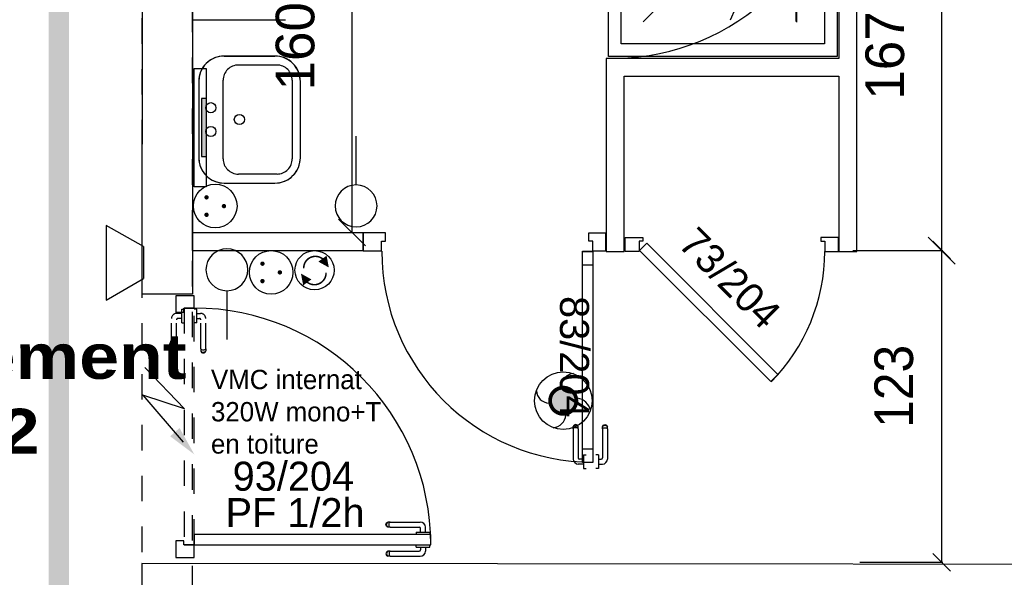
# Model space of a CAD drawing. Header units: millimetres. Extents: x -11.8 to 86.8, y 45.9 to 95.9.
# Tile 25 of 108: x 13.2 to 17.1, y 69.6 to 71.8. Entities that reach past the tile are written whole.
import ezdxf

# ---------------------------------------------------------------- set-up
doc = ezdxf.new("R2010")
doc.units = ezdxf.units.MM
doc.header["$MEASUREMENT"] = 0
for name, pattern in [('PC_DASH_1', [0.055556, 0.027778, -0.027778]), ('PC_DASH_2', [0.125, 0.055556, -0.069444]), ('PC_DASH_4', [0.125, 0.055556, -0.069444])]:
    doc.linetypes.add(name, pattern=pattern)
for name, color, linetype in [('Cfa', 1, 'Continuous'), ('CFO', 6, 'Continuous'), ('Structure etage', 7, 'Continuous')]:
    doc.layers.add(name, color=color, linetype=linetype)
doc.styles.get("Standard").update_dxf_attribs({"font": 'BKANT.TTF'})

# ---------------------------------------------------------------- blocks, each defined once
blk = doc.blocks.new('ALIM')
blk.add_lwpolyline([(0, 0), (0.598, 0.243), (0.283, -0.138), (0.938, 0.091)])
blk.add_lwpolyline([(0.801, 0.046, 0.14, 0, 0), (1.114, 0.158, 0, 0, 0)], format="xyseb")
blk = doc.blocks.new('INDIC')
for p, q in [((-0.3, 0.15), (0.3, 0.15)), ((-0.1315, -0.15), (-0.3, 0.15)), ((0.3, 0.15), (0.1272, -0.15)), ((-0.1315, -0.15), (0.1272, -0.15))]:
    blk.add_line(p, q)
blk = doc.blocks.new('SA')
blk.add_line((0.1176, 0.2603), (0.3651, 0.5078))
blk.add_circle((0.0116, 0.1542), 0.15)
blk = doc.blocks.new('PCEN')
at = {"const_width": 0.025}
for points in [[(-0.101, 0.359, 1), (-0.076, 0.359, 1)], [(0.099, 0.359, 1), (0.124, 0.359, 1)], [(-0.001, 0.159, 1), (0.024, 0.159, 1)]]:
    blk.add_lwpolyline(points, format="xyb", close=True, dxfattribs=at)
blk.add_circle((0.012, 0.259), 0.25)
blk = doc.blocks.new('PLATAB')
for p, q in [((-0.828, -0.277), (-0.828, 0.033)), ((-0.828, 0.033), (0.721, 0.033)), ((-0.437, 0.03), (-0.437, -0.088)), ((0.324, -0.088), (0.324, 0.03)), ((0.721, 0.033), (0.721, -0.277)), ((-0.437, -0.088), (0.324, -0.088)), ((0.721, -0.277), (-0.828, -0.277))]:
    blk.add_line(p, q)
blk.add_solid([(-0.441, 0.03), (0.321, 0.03), (-0.441, -0.088), (0.321, -0.088)])
blk = doc.blocks.new('AP0')
for points, const_width in [([(0.175, -0.06, -1), (-0.148, 0.06, -1)], 0.0492), ([(-0.06, 0, 1), (0.087, 0, 1)], 0.147)]:
    blk.add_lwpolyline(points, format="xyb", close=True, dxfattribs=dict(const_width=const_width))
blk.add_circle((0.014, 0), 0.378)
for centre, radius, start, end in [((0.153, 0.184), 0.169, 92.8345, 178.447), ((-0.154, 0.151), 0.188, 186.2032, 263.9565), ((0.189, -0.152), 0.183, 5.8298, 82.3782), ((-0.155, -0.154), 0.206, 281.5712, 350.6383)]:
    blk.add_arc(centre, radius, start, end)
blk = doc.blocks.new('SAT2')
for points in [[(-0.141, 0.0796, 0.1, 0, 0), (-0.0543, 0.1422, 0, 0, 0)], [(0.0922, -0.0695, 0.1, 0, 0), (0.0055, -0.1321, 0, 0, 0)]]:
    blk.add_lwpolyline(points, format="xyseb")
at = {"const_width": 0.015}
for points in [[(-0.0457, -0.1049, -0.806662), (-0.0992, 0.1135)], [(-0.0031, 0.115, -0.806662), (0.0504, -0.1034)]]:
    blk.add_lwpolyline(points, format="xyb", dxfattribs=at)
blk.add_circle((-0.0218, 0.0081), 0.1929)
blk = doc.blocks.new('PD_15895')
at = {"layer": 'Structure etage', "color": 0}
for p, q in [((14.5072, -27.0398), (14.5066, -27.0432)), ((14.5066, -27.0432), (14.5072, -27.0466)), ((14.509, -27.0368), (14.5072, -27.0398)), ((14.5116, -27.0345), (14.509, -27.0368)), ((14.5102, -27.0398), (14.5097, -27.0432)), ((14.5097, -27.0432), (14.5102, -27.0466)), ((14.5118, -27.0368), (14.5102, -27.0398)), ((14.5149, -27.0334), (14.5116, -27.0345)), ((14.5142, -27.0345), (14.5118, -27.0368)), ((14.5171, -27.0334), (14.5149, -27.0334)), ((14.5232, -27.0334), (14.5171, -27.0334)), ((14.5193, -27.0398), (14.519, -27.0432)), ((14.519, -27.0432), (14.5193, -27.0466)), ((14.5202, -27.0368), (14.5193, -27.0398)), ((14.5215, -27.0345), (14.5202, -27.0368)), ((14.5232, -27.0334), (14.6375, -27.0334)), ((14.6253, -27.0079), (14.6253, -27.0078)), ((14.6253, -27.0177), (14.6253, -27.0079)), ((14.6253, -27.0178), (14.6253, -27.0177)), ((14.6253, -27.0178), (14.627, -27.0178)), ((14.627, -27.0178), (14.6317, -27.0178)), ((14.6317, -27.0178), (14.6389, -27.0178)), ((14.6389, -27.0178), (14.6477, -27.0178)), ((14.6425, -27.0178), (14.6425, -27.0283)), ((14.6477, -27.0178), (14.6571, -27.0178)), ((14.6571, -27.0178), (14.6659, -27.0178)), ((14.6622, -27.0178), (14.6622, -27.033)), ((14.6659, -27.0178), (14.6731, -27.0178)), ((14.6731, -27.0178), (14.6778, -27.0178)), ((14.6778, -27.0178), (14.6794, -27.0178)), ((14.6794, -27.0079), (14.6794, -27.0078)), ((14.6794, -27.0177), (14.6794, -27.0079)), ((14.6794, -27.0178), (14.6794, -27.0177)), ((14.5072, -27.0466), (14.509, -27.0497)), ((14.509, -27.0497), (14.5116, -27.0519)), ((14.5102, -27.0466), (14.5118, -27.0497)), ((14.5116, -27.0519), (14.5149, -27.0531)), ((14.5118, -27.0497), (14.5142, -27.0519)), ((14.5171, -27.0531), (14.5149, -27.0531)), ((14.5232, -27.0531), (14.5171, -27.0531)), ((14.5193, -27.0466), (14.5202, -27.0497)), ((14.5202, -27.0497), (14.5215, -27.0519)), ((14.5232, -27.0531), (14.6422, -27.0531))]:
    blk.add_line(p, q, dxfattribs=at)
for centre, radius in [((14.6375, -27.0283), 0.00501), ((14.6422, -27.033), 0.02)]:
    blk.add_arc(centre, radius, 270, 0, dxfattribs=at)
blk = doc.blocks.new('PD_15896')
at = {"layer": 'Structure etage', "color": 0}
for p, q in [((14.5066, -26.9283), (14.5072, -26.9249)), ((14.5072, -26.9317), (14.5066, -26.9283)), ((14.5072, -26.9249), (14.509, -26.9219)), ((14.509, -26.9219), (14.5116, -26.9196)), ((14.5097, -26.9283), (14.5102, -26.9249)), ((14.5102, -26.9317), (14.5097, -26.9283)), ((14.5102, -26.9249), (14.5118, -26.9219)), ((14.5116, -26.9196), (14.5149, -26.9184)), ((14.5118, -26.9219), (14.5142, -26.9196)), ((14.5171, -26.9184), (14.5149, -26.9184)), ((14.5232, -26.9184), (14.5171, -26.9184)), ((14.519, -26.9283), (14.5193, -26.9249)), ((14.5193, -26.9317), (14.519, -26.9283)), ((14.5193, -26.9249), (14.5202, -26.9219)), ((14.5202, -26.9219), (14.5215, -26.9196)), ((14.5232, -26.9184), (14.6422, -26.9184)), ((14.509, -26.9347), (14.5072, -26.9317)), ((14.5116, -26.937), (14.509, -26.9347)), ((14.5118, -26.9347), (14.5102, -26.9317)), ((14.5149, -26.9382), (14.5116, -26.937)), ((14.5142, -26.937), (14.5118, -26.9347)), ((14.5171, -26.9382), (14.5149, -26.9382)), ((14.5232, -26.9382), (14.5171, -26.9382)), ((14.5202, -26.9347), (14.5193, -26.9317)), ((14.5215, -26.937), (14.5202, -26.9347)), ((14.5232, -26.9382), (14.6375, -26.9382)), ((14.6253, -26.9588), (14.627, -26.9588)), ((14.6253, -26.9588), (14.6253, -26.9589)), ((14.6253, -26.9589), (14.6253, -26.9687)), ((14.6253, -26.9687), (14.6253, -26.9688)), ((14.627, -26.9588), (14.6317, -26.9588)), ((14.6317, -26.9588), (14.6389, -26.9588)), ((14.6389, -26.9588), (14.6477, -26.9588)), ((14.6425, -26.9588), (14.6425, -26.9432)), ((14.6477, -26.9588), (14.6571, -26.9588)), ((14.6571, -26.9588), (14.6659, -26.9588)), ((14.6622, -26.9588), (14.6622, -26.9385)), ((14.6659, -26.9588), (14.6731, -26.9588)), ((14.6731, -26.9588), (14.6778, -26.9588)), ((14.6778, -26.9588), (14.6794, -26.9588)), ((14.6794, -26.9588), (14.6794, -26.9589)), ((14.6794, -26.9589), (14.6794, -26.9687)), ((14.6794, -26.9687), (14.6794, -26.9688))]:
    blk.add_line(p, q, dxfattribs=at)
for centre, radius in [((14.6422, -26.9385), 0.02), ((14.6375, -26.9432), 0.00501)]:
    blk.add_arc(centre, radius, 0, 90, dxfattribs=at)
blk = doc.blocks.new('PD_15894')
at = {"layer": 'Structure etage'}
for name in ['PD_15896', 'PD_15895']:
    blk.add_blockref(name, (0, 0), dxfattribs=at)
blk = doc.blocks.new('PD_15899')
at = {"layer": 'Structure etage', "color": 0, "linetype": 'PC_DASH_1'}
for p, q in [((13.7526, -26.0804), (13.7525, -26.0804)), ((13.7624, -26.0804), (13.7526, -26.0804)), ((13.7625, -26.0804), (13.7624, -26.0804)), ((13.7625, -26.082), (13.7625, -26.0804)), ((13.7625, -26.0867), (13.7625, -26.082)), ((13.7625, -26.0939), (13.7625, -26.0867)), ((13.7625, -26.1028), (13.7625, -26.0939)), ((13.7625, -26.0976), (13.7777, -26.0976)), ((13.7625, -26.1121), (13.7625, -26.1028)), ((13.7625, -26.121), (13.7625, -26.1121)), ((13.7526, -26.1345), (13.7525, -26.1345)), ((13.7624, -26.1345), (13.7526, -26.1345)), ((13.7625, -26.1345), (13.7624, -26.1345)), ((13.7625, -26.1173), (13.773, -26.1173)), ((13.7625, -26.1282), (13.7625, -26.121)), ((13.7625, -26.1329), (13.7625, -26.1282)), ((13.7625, -26.1345), (13.7625, -26.1329)), ((13.7781, -26.2366), (13.7781, -26.1223)), ((13.7978, -26.2366), (13.7978, -26.1176)), ((13.7781, -26.2366), (13.7781, -26.2428)), ((13.7781, -26.2428), (13.7781, -26.2449)), ((13.7781, -26.2449), (13.7792, -26.2482)), ((13.7792, -26.2383), (13.7815, -26.2397)), ((13.7792, -26.2457), (13.7815, -26.2481)), ((13.7792, -26.2482), (13.7815, -26.2509)), ((13.7815, -26.2397), (13.7845, -26.2406)), ((13.7815, -26.2481), (13.7845, -26.2496)), ((13.7815, -26.2509), (13.7845, -26.2526)), ((13.7845, -26.2406), (13.7879, -26.2409)), ((13.7845, -26.2496), (13.7879, -26.2502)), ((13.7845, -26.2526), (13.7879, -26.2532)), ((13.7879, -26.2409), (13.7913, -26.2406)), ((13.7879, -26.2502), (13.7913, -26.2496)), ((13.7879, -26.2532), (13.7913, -26.2526)), ((13.7913, -26.2406), (13.7944, -26.2397)), ((13.7913, -26.2496), (13.7944, -26.2481)), ((13.7913, -26.2526), (13.7944, -26.2509)), ((13.7944, -26.2397), (13.7966, -26.2383)), ((13.7944, -26.2481), (13.7966, -26.2457)), ((13.7944, -26.2509), (13.7966, -26.2482)), ((13.7966, -26.2482), (13.7978, -26.2449)), ((13.7978, -26.2366), (13.7978, -26.2428)), ((13.7978, -26.2428), (13.7978, -26.2449))]:
    blk.add_line(p, q, dxfattribs=at)
for centre, radius in [((13.7777, -26.1176), 0.02), ((13.773, -26.1223), 0.00501)]:
    blk.add_arc(centre, radius, 0, 90, dxfattribs=at)
blk = doc.blocks.new('PD_15900')
at = {"layer": 'Structure etage', "color": 0, "linetype": 'PC_DASH_1'}
for p, q in [((13.7035, -26.0976), (13.6832, -26.0976)), ((13.7035, -26.082), (13.7035, -26.0804)), ((13.7035, -26.0804), (13.7036, -26.0804)), ((13.7035, -26.0867), (13.7035, -26.082)), ((13.7035, -26.0939), (13.7035, -26.0867)), ((13.7035, -26.1028), (13.7035, -26.0939)), ((13.7035, -26.1121), (13.7035, -26.1028)), ((13.7035, -26.121), (13.7035, -26.1121)), ((13.7036, -26.0804), (13.7134, -26.0804)), ((13.7134, -26.0804), (13.7135, -26.0804)), ((13.6631, -26.2366), (13.6631, -26.1176)), ((13.6829, -26.2366), (13.6829, -26.1223)), ((13.7035, -26.1173), (13.6879, -26.1173)), ((13.7035, -26.1282), (13.7035, -26.121)), ((13.7035, -26.1329), (13.7035, -26.1282)), ((13.7035, -26.1345), (13.7035, -26.1329)), ((13.7035, -26.1345), (13.7036, -26.1345)), ((13.7036, -26.1345), (13.7134, -26.1345)), ((13.7134, -26.1345), (13.7135, -26.1345)), ((13.6631, -26.2366), (13.6631, -26.2428)), ((13.6631, -26.2428), (13.6631, -26.2449)), ((13.6643, -26.2482), (13.6631, -26.2449)), ((13.6666, -26.2397), (13.6643, -26.2383)), ((13.6666, -26.2481), (13.6643, -26.2457)), ((13.6666, -26.2509), (13.6643, -26.2482)), ((13.6696, -26.2406), (13.6666, -26.2397)), ((13.6696, -26.2496), (13.6666, -26.2481)), ((13.6696, -26.2526), (13.6666, -26.2509)), ((13.673, -26.2409), (13.6696, -26.2406)), ((13.673, -26.2502), (13.6696, -26.2496)), ((13.673, -26.2532), (13.6696, -26.2526)), ((13.6764, -26.2406), (13.673, -26.2409)), ((13.6764, -26.2496), (13.673, -26.2502)), ((13.6764, -26.2526), (13.673, -26.2532)), ((13.6794, -26.2397), (13.6764, -26.2406)), ((13.6794, -26.2481), (13.6764, -26.2496)), ((13.6794, -26.2509), (13.6764, -26.2526)), ((13.6817, -26.2383), (13.6794, -26.2397)), ((13.6817, -26.2457), (13.6794, -26.2481)), ((13.6817, -26.2482), (13.6794, -26.2509)), ((13.6829, -26.2449), (13.6817, -26.2482)), ((13.6829, -26.2366), (13.6829, -26.2428)), ((13.6829, -26.2428), (13.6829, -26.2449))]:
    blk.add_line(p, q, dxfattribs=at)
for centre, radius in [((13.6832, -26.1176), 0.02), ((13.6879, -26.1223), 0.00501)]:
    blk.add_arc(centre, radius, 90, 180, dxfattribs=at)
blk = doc.blocks.new('PD_15898')
at = {"layer": 'Structure etage'}
for name in ['PD_15900', 'PD_15899']:
    blk.add_blockref(name, (0, 0), dxfattribs=at)
blk = doc.blocks.new('PD_15897')
at = {"layer": 'Structure etage', "color": 0, "linetype": 'PC_DASH_1'}
blk.add_lwpolyline([(13.7525, -26.0764), (13.7125, -26.0764), (13.7125, -27.0077), (13.7525, -27.0077), (13.7525, -26.0764)], dxfattribs=at)
at = {"layer": 'Structure etage'}
blk.add_blockref('PD_15898', (0, 0), dxfattribs=at)
blk = doc.blocks.new('PD_15893')
at = {"layer": 'Structure etage', "color": 0}
for points in [[(13.68, -26.028), (13.68, -26.0925), (13.7121, -26.0925), (13.7121, -26.0766), (13.7521, -26.0766), (13.7521, -26.028), (13.68, -26.028)], [(14.6834, -27.0078), (14.6834, -26.9678), (13.7521, -26.9678), (13.7521, -27.0078), (14.6834, -27.0078)], [(13.7121, -27.0078), (13.7121, -26.9919), (13.68, -26.9919), (13.68, -27.0579), (13.7521, -27.0579), (13.7521, -27.0078), (13.7121, -27.0078)]]:
    blk.add_lwpolyline(points, dxfattribs=at)
blk.add_arc((13.7521, -27.0078), 0.9313, 0, 90, dxfattribs=at)
at = {"layer": 'Structure etage'}
for name in ['PD_15897', 'PD_15894']:
    blk.add_blockref(name, (0, 0), dxfattribs=at)
blk = doc.blocks.new('PD_16693')
at = {"layer": 'Structure etage', "color": 0}
for p, q in [((16.6585, -25.8128), (16.7291, -25.8833)), ((16.6938, -25.848), (16.6938, -27.0768)), ((16.7291, -27.1121), (16.6585, -27.0415))]:
    blk.add_line(p, q, dxfattribs=at)
at = {"layer": 'Structure etage', "color": 0, "insert": (16.4292, -26.3844), "char_height": 0.152135, "width": 0.352778, "attachment_point": 2, "rotation": 90}
blk.add_mtext('{\\fHelvetica|b0|i0|c0|p0;\\W0.92;123}', dxfattribs=at)
blk = doc.blocks.new('PD_16692')
at = {"layer": 'Structure etage', "color": 0}
blk.add_line((16.3718, -27.0768), (16.6988, -27.0768), dxfattribs=at)
at = {"layer": 'Structure etage'}
blk.add_blockref('PD_16693', (0, 0), dxfattribs=at)
blk = doc.blocks.new('PD_16694')
at = {"layer": 'Structure etage', "color": 0}
for p, q in [((14.418, -24.419), (14.4414, -24.419)), ((14.1322, -24.4881), (14.1322, -24.7113)), ((14.1581, -24.5039), (14.1581, -24.6944)), ((14.4213, -24.781), (14.4514, -24.781))]:
    blk.add_line(p, q, dxfattribs=at)
for points in [[(14.1327, -24.4885), (14.1764, -24.4764), (14.1894, -24.4721), (14.1875, -24.4726), (14.1991, -24.4677), (14.2416, -24.4519), (14.2852, -24.4391), (14.3295, -24.4294), (14.3743, -24.4228), (14.4195, -24.4194), (14.418, -24.4195), (14.4414, -24.4195), (14.4334, -24.4202), (14.4441, -24.4201), (14.4555, -24.4204), (14.4669, -24.4211), (14.4782, -24.4224), (14.4895, -24.4242), (14.5006, -24.4265), (14.5115, -24.4292), (14.5223, -24.4324), (14.5328, -24.4361), (14.5431, -24.4402), (14.5531, -24.4447), (14.5629, -24.4497), (14.5723, -24.4551), (14.5813, -24.4609), (14.59, -24.4671), (14.5982, -24.4736), (14.6061, -24.4805), (14.6134, -24.4878), (14.6204, -24.4953), (14.6268, -24.5031), (14.6327, -24.5112), (14.6381, -24.5196), (14.643, -24.5281), (14.6473, -24.5369), (14.6511, -24.5459), (14.6543, -24.5549), (14.6569, -24.5642), (14.6589, -24.5735), (14.6604, -24.5829), (14.6612, -24.5923), (14.6615, -24.6018), (14.6611, -24.6112), (14.6602, -24.6207), (14.6586, -24.6301), (14.6565, -24.6394), (14.6538, -24.6486), (14.6505, -24.6576), (14.6466, -24.6665), (14.6422, -24.6753), (14.6372, -24.6838), (14.6317, -24.6921), (14.6257, -24.7001), (14.6191, -24.7079), (14.6121, -24.7154), (14.6047, -24.7226), (14.5967, -24.7294), (14.5884, -24.7359), (14.5797, -24.742), (14.5706, -24.7477), (14.5611, -24.7531), (14.5513, -24.758), (14.5413, -24.7625), (14.5309, -24.7665), (14.5203, -24.7701), (14.5095, -24.7732), (14.4985, -24.7758), (14.4874, -24.778), (14.4762, -24.7797), (14.4648, -24.7809), (14.4534, -24.7816), (14.4514, -24.7815), (14.4213, -24.7815), (14.4195, -24.782), (14.4043, -24.7812), (14.3592, -24.7767), (14.3145, -24.7691), (14.2704, -24.7583), (14.2272, -24.7445), (14.1851, -24.7277), (14.1894, -24.729), (14.146, -24.716), (14.1327, -24.7126), (14.1322, -24.7118), (14.1322, -24.4885)], [(14.4195, -24.4189), (14.3743, -24.4223), (14.3295, -24.4289), (14.2852, -24.4387), (14.2416, -24.4514), (14.1991, -24.4672), (14.1875, -24.4721)], [(14.4472, -24.7494), (14.3511, -24.7279), (14.2819, -24.6721), (14.2579, -24.5968), (14.2856, -24.5224), (14.3577, -24.4687), (14.4547, -24.4501), (14.4547, -24.4501)], [(14.4334, -24.4198), (14.5437, -24.4399), (14.6271, -24.503), (14.6612, -24.5921), (14.6371, -24.6835), (14.561, -24.7526), (14.4534, -24.7811), (14.4534, -24.7811)], [(14.458, -24.4501), (14.5623, -24.4834), (14.6241, -24.5581), (14.6215, -24.6476), (14.5554, -24.7199), (14.4493, -24.7494)], [(14.1327, -24.4881), (14.1764, -24.4759), (14.1894, -24.4717)], [(14.2322, -24.4726), (14.1894, -24.4875), (14.1581, -24.5039)], [(14.4615, -24.73), (14.3745, -24.7113), (14.3117, -24.6628), (14.29, -24.5975), (14.3152, -24.5329), (14.3804, -24.4862), (14.4683, -24.4701), (14.4683, -24.4701)], [(14.4677, -24.47), (14.5499, -24.499), (14.5987, -24.5639), (14.5966, -24.6416), (14.5445, -24.7044), (14.4608, -24.73)], [(14.3927, -24.5542), (14.3927, -24.5542), (14.3605, -24.5607), (14.337, -24.5784), (14.3284, -24.6026), (14.337, -24.6268), (14.3605, -24.6446), (14.3927, -24.6511)], [(14.1894, -24.7286), (14.146, -24.7155), (14.1327, -24.7122)], [(14.2322, -24.7252), (14.1894, -24.7102), (14.1581, -24.6939)], [(14.1851, -24.7272), (14.2272, -24.744), (14.2704, -24.7578), (14.3145, -24.7686), (14.3592, -24.7762), (14.4043, -24.7807), (14.4195, -24.7816)]]:
    blk.add_lwpolyline(points, dxfattribs=at)
blk.add_arc((14.3854, -24.6026), 0.0484, 270, 90, dxfattribs=at)
blk = doc.blocks.new('PD_16696')
at = {"layer": 'Structure etage', "color": 0}
for p, q in [((15.3589, -26.543), (15.3601, -26.5398)), ((15.3601, -26.5398), (15.3624, -26.5371)), ((15.3601, -26.5423), (15.3624, -26.5399)), ((15.3624, -26.5371), (15.3654, -26.5354)), ((15.3624, -26.5399), (15.3654, -26.5383)), ((15.3654, -26.5354), (15.3688, -26.5348)), ((15.3654, -26.5383), (15.3688, -26.5378)), ((15.3688, -26.5348), (15.3722, -26.5354)), ((15.3688, -26.5378), (15.3722, -26.5383)), ((15.3722, -26.5354), (15.3752, -26.5371)), ((15.3722, -26.5383), (15.3752, -26.5399)), ((15.3752, -26.5371), (15.3775, -26.5398)), ((15.3752, -26.5399), (15.3775, -26.5423)), ((15.3775, -26.5398), (15.3787, -26.543)), ((15.3589, -26.5452), (15.3589, -26.543)), ((15.3589, -26.5514), (15.3589, -26.5452)), ((15.3589, -26.5514), (15.3589, -26.6657)), ((15.3601, -26.5497), (15.3624, -26.5483)), ((15.3624, -26.5483), (15.3654, -26.5474)), ((15.3654, -26.5474), (15.3688, -26.5471)), ((15.3688, -26.5471), (15.3722, -26.5474)), ((15.3722, -26.5474), (15.3752, -26.5483)), ((15.3752, -26.5483), (15.3775, -26.5497)), ((15.3787, -26.5452), (15.3787, -26.543)), ((15.3787, -26.5514), (15.3787, -26.5452)), ((15.3787, -26.5514), (15.3787, -26.6704)), ((15.3335, -26.6535), (15.3334, -26.6535)), ((15.3433, -26.6535), (15.3335, -26.6535)), ((15.3434, -26.6535), (15.3433, -26.6535)), ((15.3434, -26.6535), (15.3434, -26.6551)), ((15.3434, -26.6551), (15.3434, -26.6598)), ((15.3434, -26.6598), (15.3434, -26.667)), ((15.3434, -26.667), (15.3434, -26.6758)), ((15.3434, -26.6707), (15.3539, -26.6707)), ((15.3434, -26.6758), (15.3434, -26.6852)), ((15.3434, -26.6852), (15.3434, -26.694)), ((15.3434, -26.6904), (15.3586, -26.6904)), ((15.3434, -26.694), (15.3434, -26.7012)), ((15.3335, -26.7076), (15.3334, -26.7076)), ((15.3433, -26.7076), (15.3335, -26.7076)), ((15.3434, -26.7076), (15.3433, -26.7076)), ((15.3434, -26.7012), (15.3434, -26.7059)), ((15.3434, -26.7059), (15.3434, -26.7076))]:
    blk.add_line(p, q, dxfattribs=at)
for centre, radius in [((15.3539, -26.6657), 0.00501), ((15.3586, -26.6704), 0.02)]:
    blk.add_arc(centre, radius, 270, 0, dxfattribs=at)
blk = doc.blocks.new('PD_16697')
at = {"layer": 'Structure etage', "color": 0}
for p, q in [((15.2452, -26.5398), (15.244, -26.543)), ((15.2474, -26.5371), (15.2452, -26.5398)), ((15.2474, -26.5399), (15.2452, -26.5423)), ((15.2504, -26.5354), (15.2474, -26.5371)), ((15.2504, -26.5383), (15.2474, -26.5399)), ((15.2539, -26.5348), (15.2504, -26.5354)), ((15.2539, -26.5378), (15.2504, -26.5383)), ((15.2573, -26.5354), (15.2539, -26.5348)), ((15.2573, -26.5383), (15.2539, -26.5378)), ((15.2603, -26.5371), (15.2573, -26.5354)), ((15.2603, -26.5399), (15.2573, -26.5383)), ((15.2625, -26.5398), (15.2603, -26.5371)), ((15.2625, -26.5423), (15.2603, -26.5399)), ((15.2637, -26.543), (15.2625, -26.5398)), ((15.244, -26.5452), (15.244, -26.543)), ((15.244, -26.5514), (15.244, -26.5452)), ((15.244, -26.5514), (15.244, -26.6704)), ((15.2474, -26.5483), (15.2452, -26.5497)), ((15.2504, -26.5474), (15.2474, -26.5483)), ((15.2539, -26.5471), (15.2504, -26.5474)), ((15.2573, -26.5474), (15.2539, -26.5471)), ((15.2603, -26.5483), (15.2573, -26.5474)), ((15.2625, -26.5497), (15.2603, -26.5483)), ((15.2637, -26.5452), (15.2637, -26.543)), ((15.2637, -26.5514), (15.2637, -26.5452)), ((15.2637, -26.5514), (15.2637, -26.6657)), ((15.2844, -26.6535), (15.2844, -26.6551)), ((15.2844, -26.6535), (15.2845, -26.6535)), ((15.2844, -26.6551), (15.2844, -26.6598)), ((15.2845, -26.6535), (15.2943, -26.6535)), ((15.2943, -26.6535), (15.2944, -26.6535)), ((15.2844, -26.6904), (15.264, -26.6904)), ((15.2844, -26.6707), (15.2687, -26.6707)), ((15.2844, -26.6598), (15.2844, -26.667)), ((15.2844, -26.667), (15.2844, -26.6758)), ((15.2844, -26.6758), (15.2844, -26.6852)), ((15.2844, -26.6852), (15.2844, -26.694)), ((15.2844, -26.694), (15.2844, -26.7012)), ((15.2844, -26.7012), (15.2844, -26.7059)), ((15.2844, -26.7059), (15.2844, -26.7076)), ((15.2844, -26.7076), (15.2845, -26.7076)), ((15.2845, -26.7076), (15.2943, -26.7076)), ((15.2943, -26.7076), (15.2944, -26.7076))]:
    blk.add_line(p, q, dxfattribs=at)
for centre, radius in [((15.264, -26.6704), 0.02), ((15.2687, -26.6657), 0.00501)]:
    blk.add_arc(centre, radius, 180, 270, dxfattribs=at)
blk = doc.blocks.new('PD_16695')
at = {"layer": 'Structure etage'}
for name in ['PD_16697', 'PD_16696']:
    blk.add_blockref(name, (0, 0), dxfattribs=at)
blk = doc.blocks.new('PD_16699')
at = {"layer": 'Structure etage', "color": 0}
for p, q in [((14.5053, -25.781), (14.4173, -25.781)), ((14.4173, -25.781), (14.4173, -25.8531)), ((14.4894, -25.8531), (14.4173, -25.8531))]:
    blk.add_line(p, q, dxfattribs=at)
blk.add_lwpolyline([(14.4894, -25.8531), (14.4894, -25.813), (14.5053, -25.813), (14.5053, -25.781), (14.4894, -25.781)], dxfattribs=at)
blk = doc.blocks.new('PD_16700')
at = {"layer": 'Structure etage', "color": 0}
for points in [[(15.2806, -25.8537), (15.3207, -25.8537), (15.3207, -25.9073), (15.2806, -25.9073), (15.2806, -25.8537)], [(15.2806, -26.6302), (15.3207, -26.6302), (15.3207, -26.6837), (15.2806, -26.6837), (15.2806, -26.6302)]]:
    blk.add_lwpolyline(points, dxfattribs=at)
blk = doc.blocks.new('PD_16698')
at = {"layer": 'Structure etage', "color": 0}
blk.add_line((15.3707, -25.781), (15.3707, -25.8531), dxfattribs=at)
for points in [[(15.3207, -25.813), (15.3048, -25.813), (15.3048, -25.781), (15.3707, -25.781), (15.3707, -25.8531), (15.3207, -25.8531), (15.3207, -25.813)], [(15.3207, -26.6842), (15.2806, -26.6842), (15.2806, -25.8531), (15.3207, -25.8531), (15.3207, -26.6842)]]:
    blk.add_lwpolyline(points, dxfattribs=at)
blk.add_arc((15.3207, -25.8531), 0.83, 180, 270, dxfattribs=at)
at = {"layer": 'Structure etage'}
for name in ['PD_16699', 'PD_16700']:
    blk.add_blockref(name, (0, 0), dxfattribs=at)
blk = doc.blocks.new('PD_16702')
at = {"layer": 'Structure etage', "color": 0}
for p, q in [((14.3201, -24.1264), (14.4259, -24.2323)), ((14.373, -24.1793), (14.373, -25.7793)), ((14.4259, -25.8323), (14.3201, -25.7264))]:
    blk.add_line(p, q, dxfattribs=at)
at = {"layer": 'Structure etage', "color": 0, "insert": (14.0731, -25.0466), "char_height": 0.152135, "width": 0.352778, "attachment_point": 2, "rotation": 90}
blk.add_mtext('{\\fArial|b0|i0|c0|p34;\\W0.98;160}', dxfattribs=at)
blk = doc.blocks.new('PD_16701')
at = {"layer": 'Structure etage', "color": 0}
for p, q in [((14.4236, -24.1793), (14.368, -24.1793)), ((14.0641, -25.7793), (14.378, -25.7793))]:
    blk.add_line(p, q, dxfattribs=at)
at = {"layer": 'Structure etage'}
blk.add_blockref('PD_16702', (0, 0), dxfattribs=at)
blk = doc.blocks.new('PD_16703')
at = {"layer": 'Structure etage', "color": 0}
for p, q in [((16.0296, -24.3475), (15.5182, -24.3475)), ((16.0313, -24.3867), (15.523, -24.6061)), ((15.5196, -24.9504), (16.0313, -24.4387)), ((16.081, -24.4362), (15.8616, -24.9445)), ((16.1202, -24.4379), (16.1202, -24.9493)), ((16.123, -24.4409), (16.123, -24.9523))]:
    blk.add_line(p, q, dxfattribs=at)
for points in [[(15.3826, -24.1874), (16.2826, -24.1874), (16.2826, -25.0874), (15.3826, -25.0874), (15.3826, -24.1874)], [(15.4326, -24.2374), (16.2326, -24.2374), (16.2326, -25.0374), (15.4326, -25.0374), (15.4326, -24.2374)]]:
    blk.add_lwpolyline(points, dxfattribs=at)
blk.add_circle((16.1215, -24.349), 0.04, dxfattribs=at)
blk = doc.blocks.new('PD_16704')
at = {"layer": 'Structure etage', "color": 0}
for points in [[(15.4485, -25.854), (15.4485, -25.799), (15.5185, -25.799), (15.5185, -25.814), (15.5035, -25.814), (15.5035, -25.854), (15.4485, -25.854)], [(16.2885, -25.854), (16.2885, -25.799), (16.2185, -25.799), (16.2185, -25.814), (16.2335, -25.814), (16.2335, -25.854), (16.2885, -25.854)], [(16.0497, -26.3376), (16.0214, -26.3659), (15.5052, -25.8497), (15.5335, -25.8214), (16.0497, -26.3376)]]:
    blk.add_lwpolyline(points, dxfattribs=at)
blk.add_arc((15.5035, -25.854), 0.73, 315.3329, 0, dxfattribs=at)
at = {"layer": 'Structure etage', "color": 0, "insert": (15.7325, -25.7488), "char_height": 0.114102, "width": 0.493889, "attachment_point": 1, "rotation": 315}
blk.add_mtext('{\\fArial|b0|i0|c0|p34;\\W0.98;73/204}', dxfattribs=at)
blk = doc.blocks.new('PD_16706')
at = {"layer": 'Structure etage', "color": 0}
for p, q in [((16.6409, -24.1279), (16.7467, -24.2337)), ((16.6938, -24.1808), (16.6938, -25.8506)), ((16.7467, -25.9035), (16.6409, -25.7977))]:
    blk.add_line(p, q, dxfattribs=at)
at = {"layer": 'Structure etage', "color": 0, "insert": (16.3939, -25.0829), "char_height": 0.152135, "width": 0.352778, "attachment_point": 2, "rotation": 90}
blk.add_mtext('{\\fArial|b0|i0|c0|p34;\\W0.98;167}', dxfattribs=at)
blk = doc.blocks.new('PD_16705')
at = {"layer": 'Structure etage', "color": 0}
for p, q in [((16.7166, -24.1808), (16.6888, -24.1808)), ((16.344, -25.8506), (16.6988, -25.8506))]:
    blk.add_line(p, q, dxfattribs=at)
at = {"layer": 'Structure etage'}
blk.add_blockref('PD_16706', (0, 0), dxfattribs=at)
blk = doc.blocks.new('PD_16707')
at = {"layer": 'Structure etage', "color": 0}
blk.add_lwpolyline([(15.3937, -24.2025), (15.4012, -24.1959), (15.9986, -24.8781), (15.9914, -24.885), (15.3937, -24.2025)], dxfattribs=at)
blk.add_arc((15.3986, -24.1874), 0.9067, 268.4412, 310.9845, dxfattribs=at)
blk = doc.blocks.new('PD_16691')
at = {"layer": 'Structure etage', "color": 0}
for p, q in [((16.2899, -24.1796), (16.2898, -25.0941)), ((16.3597, -25.8541), (16.36, -24.1796)), ((15.3739, -25.0941), (15.3738, -25.854)), ((16.2898, -25.0941), (15.3739, -25.0941)), ((15.4438, -25.8541), (15.4439, -25.1641)), ((15.4439, -25.1641), (16.2898, -25.164)), ((16.2898, -25.164), (16.2897, -25.8541)), ((15.3738, -25.854), (15.4438, -25.8541)), ((16.2897, -25.8541), (16.3597, -25.8541))]:
    blk.add_line(p, q, dxfattribs=at)
blk.add_lwpolyline([(14.4173, -25.8507), (14.4173, -25.7807), (13.7444, -25.7804), (13.7444, -25.8504), (14.4173, -25.8507)], dxfattribs=at)
blk.add_point((14.1322, -24.5997), dxfattribs=at)
at = {"layer": 'Structure etage'}
for name in ['PD_16701', 'PD_16705', 'PD_16707', 'PD_16703', 'PD_16694', 'PD_16704', 'PD_16698', 'PD_16692', 'PD_16695']:
    blk.add_blockref(name, (0, 0), dxfattribs=at)
at = {"layer": 'Structure etage', "color": 0, "insert": (15.306, -25.9859), "char_height": 0.114102, "width": 0.529167, "attachment_point": 1, "rotation": 270}
blk.add_mtext('{\\fArial|b0|i0|c0|p34;\\W0.98; 83/204}', dxfattribs=at)
blk = doc.blocks.new('PD_16725')
at = {"layer": 'Structure etage', "color": 0}
for p, q in [((13.8701, -25.0849), (14.0701, -25.0849)), ((14.0781, -25.1204), (13.9261, -25.1204)), ((13.7701, -25.185), (13.7702, -25.485)), ((13.8662, -25.4895), (13.8661, -25.1804)), ((14.1381, -25.1804), (14.1382, -25.4894)), ((14.1702, -25.4849), (14.1701, -25.1849)), ((14.0782, -25.5494), (13.9262, -25.5495)), ((13.8702, -25.5849), (14.0702, -25.5849))]:
    blk.add_line(p, q, dxfattribs=at)
blk.add_lwpolyline([(13.8702, -25.5849), (14.0702, -25.5849), (14.0875, -25.5834), (14.1044, -25.5789), (14.1202, -25.5715), (14.1345, -25.5615), (14.1468, -25.5492), (14.1568, -25.5349), (14.1641, -25.5191), (14.1686, -25.5023), (14.1702, -25.4849), (14.1702, -25.4849), (14.1701, -25.1849), (14.1686, -25.1675), (14.1641, -25.1507), (14.1567, -25.1349), (14.1467, -25.1206), (14.1344, -25.1083), (14.1201, -25.0983), (14.1043, -25.0909), (14.0874, -25.0864), (14.0701, -25.0849), (14.0701, -25.0849), (13.8701, -25.0849), (13.8527, -25.0865), (13.8359, -25.091), (13.8201, -25.0984), (13.8058, -25.1084), (13.7935, -25.1207), (13.7835, -25.135), (13.7761, -25.1508), (13.7716, -25.1676), (13.7701, -25.185), (13.7701, -25.185), (13.7702, -25.485), (13.7717, -25.5023), (13.7762, -25.5192), (13.7836, -25.535), (13.7936, -25.5492), (13.8059, -25.5616), (13.8202, -25.5716), (13.836, -25.5789), (13.8528, -25.5834), (13.8702, -25.5849), (13.8702, -25.5849)], dxfattribs=at)
for centre in [(13.8177, -25.2883), (13.9301, -25.3349), (13.8177, -25.3816)]:
    blk.add_circle(centre, 0.02, dxfattribs=at)
for centre, radius, start, end in [((13.8701, -25.1849), 0.1, 90.0111, 180.0114), ((14.0701, -25.1849), 0.1, 0.0105, 90.0108), ((13.9261, -25.1804), 0.06, 90.0111, 180.0114), ((14.0781, -25.1804), 0.06, 0.0106, 90.0108), ((13.8702, -25.4849), 0.1, 180.0111, 270.0114), ((13.9262, -25.4895), 0.06, 180.0111, 270.0114), ((14.0702, -25.4849), 0.1, 270.0111, 0.0114), ((14.0782, -25.4894), 0.06, 270.0111, 0.0114)]:
    blk.add_arc(centre, radius, start, end, dxfattribs=at)
blk = doc.blocks.new('PD_16689')
at = {"layer": 'Structure etage'}
for name in ['PD_16691', 'PD_16725']:
    blk.add_blockref(name, (0, 0), dxfattribs=at)

msp = doc.modelspace()

# ---------------------------------------------------------------- linework, layer by layer
at = {"layer": 'CFO', "linetype": 'PC_DASH_2', "const_width": 0.08}
msp.add_lwpolyline([(13.3989, 74.5035), (13.3989, 68.8989)], dxfattribs=at)
at = {"layer": 'Structure etage', "color": 0, "linetype": 'PC_DASH_4'}
for p, q in [((13.727, 57.4623), (13.727, 77.7533)), ((13.9245, 57.5075), (13.9245, 77.7233))]:
    msp.add_line(p, q, dxfattribs=at)
at = {"layer": 'Structure etage', "color": 0}
msp.add_line((13.9251, 71.7565), (14.2902, 71.7567), dxfattribs=at)
for points in [[(13.727, 70.677), (13.7277, 71.8559), (13.9216, 71.8577), (13.9252, 71.8577), (13.9244, 70.6768), (13.727, 70.677)], [(19.3233, 69.5121), (19.3233, 69.6121), (13.7254, 69.6171), (13.7254, 69.5171), (19.3233, 69.5121)]]:
    msp.add_lwpolyline(points, dxfattribs=at)

# ---------------------------------------------------------------- block references
at = {"layer": 'Cfa', "xscale": -0.4900000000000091, "yscale": 0.4899999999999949, "zscale": 0.49, "rotation": 90}
msp.add_blockref('INDIC', (13.6587, 70.8004), dxfattribs=at)
at = {"layer": 'CFO'}
for name, p, xscale, yscale, zscale, rotation in [('PLATAB', (13.9731, 71.316), 0.2999999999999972, 0.1500000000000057, 0.3, 270), ('ALIM', (13.7377, 70.3889), 0.3499221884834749, 0.3499221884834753, 0.3499221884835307, 291.4926860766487)]:
    msp.add_blockref(name, p, dxfattribs=dict(at, xscale=xscale, yscale=yscale, zscale=zscale, rotation=rotation))
at = {"layer": 'CFO', "lineweight": -3}
for name, p, xscale, yscale, zscale, rotation in [('SA', (14.5133, 70.9598), -0.5488000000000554, 0.5487999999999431, 0.5488000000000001, 315.0000000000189), ('PCEN', (14.1031, 71.0196), 0.342999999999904, 0.342999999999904, 0.3430000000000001, 90), ('SA', (14.1155, 70.8372), -0.5488000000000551, 0.5487999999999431, 0.5488000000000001, 135.0000000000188), ('PCEN', (14.3231, 70.7586), 0.342999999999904, 0.342999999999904, 0.3430000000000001, 90)]:
    msp.add_blockref(name, p, dxfattribs=dict(at, xscale=xscale, yscale=yscale, zscale=zscale, rotation=rotation))
at = {"layer": 'CFO', "linetype": 'Continuous', "rotation": 90}
for name, p, xscale, yscale, zscale in [('SAT2', (14.4084, 70.7797), 0.4000000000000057, 0.4000000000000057, 0.4), ('AP0', (15.3837, 70.2535), 0.3000000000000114, 0.2999999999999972, 0.3)]:
    msp.add_blockref(name, p, dxfattribs=dict(at, xscale=xscale, yscale=yscale, zscale=zscale))
at = {"layer": 'Structure etage'}
for name in ['PD_16689', 'PD_15893']:
    msp.add_blockref(name, (0.1791, 96.6988), dxfattribs=at)

# ---------------------------------------------------------------- texts
at = {"layer": 'CFO', "insert": (13.9975, 70.3793), "char_height": 0.076068, "width": 1.020446, "attachment_point": 1}
msp.add_mtext('VMC internat\\P320W mono+T \\Pen toiture', dxfattribs=at)
at = {"layer": 'Structure etage', "color": 0, "attachment_point": 1}
for s, insert, char_height, width in [('{\\fArial Black|b0|i0|c0|p34;Dégagement\\P35,90m2\\H1.458X; }', (12.2107, 70.5199), 0.176205, 1.693333), ('{\\fArial|b0|i0|c0|p34;\\W0.98;93/204}', (14.0828, 70.0178), 0.114102, 0.493889), ('{\\fArial|b0|i0|c0|p34;\\W0.98;PF 1/2h}', (14.0549, 69.8745), 0.114102, 0.564444)]:
    msp.add_mtext(s, dxfattribs=dict(at, insert=insert, char_height=char_height, width=width))

doc.saveas('drawing.dxf')
